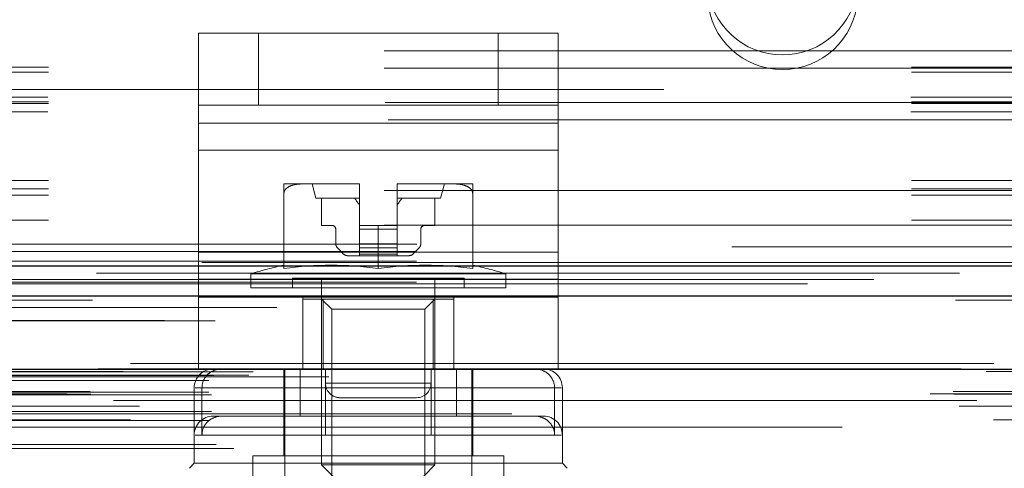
# Model space of a CAD drawing. Header units: inches. Extents: x 0.2 to 10.8, y 0.2 to 8.2.
# Tile 94 of 145: x 3.6826 to 3.7967, y 6.8205 to 6.8725. Entities that reach past the tile are written whole.
import ezdxf

# ---------------------------------------------------------------- set-up
doc = ezdxf.new("R2010")
doc.units = ezdxf.units.IN
doc.header["$MEASUREMENT"] = 0
doc.linetypes.add('HIDDEN', pattern=[0.07500000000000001, 0.05, -0.025])
doc.layers.add('DIMENSIONS', color=140, linetype='Continuous')
doc.styles.add('SLDTEXTSTYLE0', font='TXT', dxfattribs={"width": 0.7})
doc.dimstyles.new('SLDDIMSTYLE1', dxfattribs={"dimtxt": 0.0849609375, "dimasz": 0.13, "dimexe": 0, "dimexo": 0.0625, "dimgap": 0.021240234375, "dimtad": 0, "dimtih": 1, "dimtoh": 1, "dimlfac": 18, "dimrnd": 1e-09, "dimzin": 12, "dimdsep": 46, "dimtxsty": 'SLDTEXTSTYLE0', "dimsah": 1, "dimcen": 0.09, "dimadec": 0, "dimazin": 3, "dimtfac": 1, "dimtmove": 0, "dimatfit": 0, "dimfxl": 0, "dimfrac": 2, "dimtolj": 1, "dimtzin": 12, "dimarcsym": 0})

# ---------------------------------------------------------------- blocks, each defined once
blk = doc.blocks.new('_D_4')
at = {"layer": 'DIMENSIONS'}
for p, q in [((3.159591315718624, 6.809181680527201), (3.159591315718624, 6.475424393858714)), ((3.249330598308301, 6.760466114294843), (3.249330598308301, 6.475424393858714)), ((3.159591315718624, 6.600424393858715), (2.909591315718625, 6.600424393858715)), ((3.249330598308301, 6.600424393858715), (3.485098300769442, 6.600424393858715)), ((3.60022480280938, 6.600424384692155), (3.571694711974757, 6.600424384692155)), ((3.571694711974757, 6.600424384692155), (3.571694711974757, 6.465393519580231)), ((3.85269395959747, 6.600424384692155), (3.881224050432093, 6.600424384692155)), ((3.881224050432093, 6.600424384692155), (3.881224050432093, 6.465393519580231)), ((3.571694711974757, 6.465393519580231), (3.60022480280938, 6.465393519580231)), ((3.881224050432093, 6.465393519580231), (3.85269395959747, 6.465393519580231))]:
    blk.add_line(p, q, dxfattribs=at)
for points in [[(3.159591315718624, 6.600424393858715), (3.029591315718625, 6.620424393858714), (3.029591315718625, 6.580424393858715)], [(3.249330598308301, 6.600424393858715), (3.379330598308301, 6.580424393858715), (3.379330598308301, 6.620424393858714)]]:
    blk.add_solid(points, dxfattribs=at)
at = {"layer": 'DIMENSIONS', "char_height": 0.08333333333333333, "attachment_point": 1, "style": 'SLDTEXTSTYLE0'}
for s, insert in [('1.62', (3.600224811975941, 6.726866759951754)), ('41.0', (3.60022480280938, 6.572815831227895))]:
    blk.add_mtext(s, dxfattribs=dict(at, insert=insert))

msp = doc.modelspace()

# ---------------------------------------------------------------- linework, layer by layer
at = {"color": 7, "linetype": 'HIDDEN', "lineweight": 18}
for p, q in [((3.703334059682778, 6.862549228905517), (3.703334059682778, 6.870882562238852)), ((3.703334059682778, 6.870882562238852), (3.710278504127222, 6.870882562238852)), ((3.703336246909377, 6.870882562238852), (3.703336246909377, 6.860464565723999)), ((3.710278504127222, 6.862549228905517), (3.710278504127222, 6.870882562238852)), ((3.738056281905, 6.870882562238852), (3.710278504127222, 6.870882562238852)), ((3.710280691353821, 6.862549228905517), (3.710280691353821, 6.870882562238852)), ((3.738056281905, 6.862549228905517), (3.738056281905, 6.870882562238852)), ((3.738056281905, 6.870882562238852), (3.745000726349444, 6.870882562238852)), ((3.738058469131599, 6.862549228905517), (3.738058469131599, 6.870882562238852)), ((3.745000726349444, 6.862549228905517), (3.745000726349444, 6.870882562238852)), ((3.745000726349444, 6.870882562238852), (3.745002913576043, 6.870882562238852)), ((3.745002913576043, 6.870882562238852), (3.745002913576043, 6.860464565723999)), ((3.524837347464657, 6.868853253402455), (3.885948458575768, 6.868853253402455)), ((3.524837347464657, 6.868853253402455), (3.885948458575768, 6.868853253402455)), ((3.885948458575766, 6.866939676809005), (3.524837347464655, 6.866939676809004)), ((3.524837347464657, 6.866853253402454), (3.885948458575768, 6.866853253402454)), ((3.885948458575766, 6.866377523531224), (3.524837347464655, 6.866377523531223)), ((4.757257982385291, 6.864353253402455), (3.228591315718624, 6.864353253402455)), ((3.885877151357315, 6.863475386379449), (3.524908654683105, 6.863475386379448)), ((3.885948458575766, 6.862939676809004), (3.524837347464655, 6.862939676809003)), ((3.885948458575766, 6.862752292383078), (3.524837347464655, 6.862752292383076)), ((3.524981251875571, 6.862853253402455), (3.885804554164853, 6.862853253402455)), ((3.710278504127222, 6.862549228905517), (3.703334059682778, 6.862549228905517)), ((3.703334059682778, 6.857340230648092), (3.703334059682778, 6.862549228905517)), ((3.738056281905, 6.862549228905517), (3.710278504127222, 6.862549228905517)), ((3.745000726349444, 6.862549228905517), (3.738056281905, 6.862549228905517)), ((3.745000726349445, 6.857340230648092), (3.745000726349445, 6.862549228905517)), ((3.745000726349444, 6.862549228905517), (3.745002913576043, 6.862549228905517)), ((3.885877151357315, 6.861784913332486), (3.524908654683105, 6.861784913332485)), ((3.525316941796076, 6.860853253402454), (3.885468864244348, 6.860853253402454)), ((3.525316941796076, 6.860853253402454), (3.885468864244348, 6.860853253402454)), ((3.745000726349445, 6.860464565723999), (3.703334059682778, 6.860464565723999)), ((3.703336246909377, 6.860464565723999), (3.745002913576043, 6.860464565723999)), ((3.703336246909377, 6.860464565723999), (3.703336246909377, 6.845536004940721)), ((3.745002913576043, 6.860464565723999), (3.745002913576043, 6.845536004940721)), ((3.745000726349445, 6.857340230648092), (3.703334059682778, 6.857340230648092)), ((3.703334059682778, 6.842411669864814), (3.703334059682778, 6.857340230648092)), ((3.703336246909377, 6.857340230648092), (3.745002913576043, 6.857340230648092)), ((3.745000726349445, 6.842411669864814), (3.745000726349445, 6.857340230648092)), ((3.885948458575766, 6.853821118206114), (3.524837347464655, 6.853821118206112)), ((3.885948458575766, 6.852853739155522), (3.524837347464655, 6.85285373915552)), ((3.715523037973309, 6.85342849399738), (3.713232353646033, 6.85342849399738)), ((3.721877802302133, 6.85342849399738), (3.715523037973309, 6.85342849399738)), ((3.716513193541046, 6.85342849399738), (3.716950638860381, 6.851788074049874)), ((3.721981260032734, 6.85342849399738), (3.721877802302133, 6.85342849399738)), ((3.721981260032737, 6.85342849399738), (3.721877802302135, 6.85342849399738)), ((3.721877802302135, 6.85342849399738), (3.721981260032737, 6.85342849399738)), ((3.721981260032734, 6.853427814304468), (3.721981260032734, 6.85342849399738)), ((3.721981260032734, 6.848616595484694), (3.721981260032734, 6.853427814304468)), ((3.726459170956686, 6.85342849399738), (3.726355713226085, 6.85342849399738)), ((3.726355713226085, 6.853427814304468), (3.726355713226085, 6.85342849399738)), ((3.726459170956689, 6.85342849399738), (3.726355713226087, 6.85342849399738)), ((3.726355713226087, 6.85342849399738), (3.726459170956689, 6.85342849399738)), ((3.726355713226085, 6.848616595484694), (3.726355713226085, 6.853427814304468)), ((3.73281393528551, 6.85342849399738), (3.726459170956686, 6.85342849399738)), ((3.731386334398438, 6.851788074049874), (3.731823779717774, 6.85342849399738)), ((3.735104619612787, 6.85342849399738), (3.73281393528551, 6.85342849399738)), ((3.524837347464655, 6.852666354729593), (3.885948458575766, 6.852666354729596)), ((3.885948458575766, 6.852130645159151), (3.524837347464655, 6.85213064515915)), ((3.713232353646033, 6.843619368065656), (3.713232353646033, 6.852377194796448)), ((3.721981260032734, 6.851788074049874), (3.716950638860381, 6.851788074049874)), ((3.717606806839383, 6.851788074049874), (3.717606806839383, 6.848616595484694)), ((3.731386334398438, 6.851788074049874), (3.726355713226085, 6.851788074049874)), ((3.730730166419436, 6.848616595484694), (3.730730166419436, 6.851788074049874)), ((3.735104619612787, 6.843619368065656), (3.735104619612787, 6.852377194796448)), ((3.885948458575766, 6.849228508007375), (3.524837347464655, 6.849228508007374)), ((3.524837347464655, 6.848666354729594), (3.885948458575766, 6.848666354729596)), ((3.717606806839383, 6.848616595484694), (3.718809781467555, 6.848616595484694)), ((3.72416848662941, 6.848616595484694), (3.721981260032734, 6.848616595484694)), ((3.721981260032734, 6.848616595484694), (3.721981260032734, 6.848179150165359)), ((3.72416848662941, 6.843619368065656), (3.72416848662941, 6.848616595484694)), ((3.72416848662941, 6.848616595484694), (3.726355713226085, 6.848616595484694)), ((3.726355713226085, 6.848616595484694), (3.726355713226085, 6.848179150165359)), ((3.729527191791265, 6.848616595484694), (3.730730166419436, 6.848616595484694)), ((3.71924722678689, 6.848179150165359), (3.71924722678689, 6.84648243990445)), ((3.721981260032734, 6.848179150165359), (3.726355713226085, 6.848179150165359)), ((3.721981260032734, 6.848179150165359), (3.721981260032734, 6.84648243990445)), ((3.721981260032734, 6.848179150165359), (3.726355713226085, 6.848179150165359)), ((3.726355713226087, 6.848179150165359), (3.721981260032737, 6.848179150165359)), ((3.726355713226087, 6.848179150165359), (3.721981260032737, 6.848179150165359)), ((3.726355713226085, 6.848179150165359), (3.726355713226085, 6.84648243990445)), ((3.72908974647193, 6.84648243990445), (3.72908974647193, 6.848179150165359)), ((3.228591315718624, 6.846464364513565), (4.757257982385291, 6.846464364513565)), ((3.228591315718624, 6.846464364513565), (4.757257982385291, 6.846464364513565)), ((3.228641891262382, 6.846464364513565), (4.757207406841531, 6.846464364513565)), ((3.228641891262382, 6.846464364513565), (4.757207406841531, 6.846464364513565)), ((3.228641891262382, 6.846464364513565), (4.757207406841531, 6.846464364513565)), ((3.228641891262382, 6.846464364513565), (4.757207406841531, 6.846464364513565)), ((3.865115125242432, 6.846154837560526), (3.545670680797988, 6.846154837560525)), ((3.719439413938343, 6.846018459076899), (3.720148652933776, 6.845309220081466)), ((3.721981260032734, 6.84648243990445), (3.721981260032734, 6.846018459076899)), ((3.721981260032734, 6.84648243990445), (3.726355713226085, 6.84648243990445)), ((3.721981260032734, 6.84648243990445), (3.726355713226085, 6.84648243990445)), ((3.726355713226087, 6.84648243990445), (3.721981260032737, 6.84648243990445)), ((3.726355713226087, 6.84648243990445), (3.721981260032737, 6.84648243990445)), ((3.721981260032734, 6.846018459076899), (3.726355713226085, 6.846018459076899)), ((3.721981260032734, 6.846018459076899), (3.721981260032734, 6.845309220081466)), ((3.721981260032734, 6.846018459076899), (3.726355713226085, 6.846018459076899)), ((3.726355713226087, 6.846018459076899), (3.721981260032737, 6.846018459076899)), ((3.726355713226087, 6.846018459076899), (3.721981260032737, 6.846018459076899)), ((3.726355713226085, 6.84648243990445), (3.726355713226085, 6.846018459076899)), ((3.726355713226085, 6.846018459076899), (3.726355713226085, 6.845309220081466)), ((3.728188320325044, 6.845309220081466), (3.728897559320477, 6.846018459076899)), ((3.228591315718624, 6.845619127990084), (4.757257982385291, 6.845619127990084)), ((3.745000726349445, 6.845536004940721), (3.703334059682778, 6.845536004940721)), ((3.703336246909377, 6.845536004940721), (3.745002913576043, 6.845536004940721)), ((3.703336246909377, 6.845536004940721), (3.703336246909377, 6.840327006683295)), ((3.720612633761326, 6.845117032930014), (3.721981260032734, 6.845117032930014)), ((3.721981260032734, 6.845309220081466), (3.726355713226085, 6.845309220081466)), ((3.721981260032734, 6.845309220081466), (3.721981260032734, 6.845117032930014)), ((3.721981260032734, 6.845309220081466), (3.726355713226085, 6.845309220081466)), ((3.726355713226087, 6.845309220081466), (3.721981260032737, 6.845309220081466)), ((3.726355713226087, 6.845309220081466), (3.721981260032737, 6.845309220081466)), ((3.721981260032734, 6.845117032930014), (3.726355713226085, 6.845117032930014)), ((3.726355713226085, 6.845309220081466), (3.726355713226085, 6.845117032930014)), ((3.726355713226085, 6.845117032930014), (3.727724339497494, 6.845117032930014)), ((3.745002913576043, 6.845536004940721), (3.745002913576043, 6.840327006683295)), ((3.228591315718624, 6.844464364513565), (4.757257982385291, 6.844464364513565)), ((3.738932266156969, 6.843026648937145), (3.709404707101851, 6.843026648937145)), ((3.709404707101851, 6.843026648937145), (3.709404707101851, 6.841398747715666)), ((3.734120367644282, 6.842492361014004), (3.714216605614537, 6.842492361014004)), ((3.714216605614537, 6.842492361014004), (3.714216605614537, 6.841398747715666)), ((3.717606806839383, 6.842492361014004), (3.717606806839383, 6.820868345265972)), ((3.730730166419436, 6.820868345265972), (3.730730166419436, 6.842492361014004)), ((3.734120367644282, 6.841398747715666), (3.734120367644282, 6.842492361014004)), ((3.738932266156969, 6.841398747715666), (3.738932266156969, 6.843026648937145)), ((4.781570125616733, 6.84233778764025), (3.204251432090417, 6.842337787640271)), ((4.773888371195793, 6.841855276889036), (3.211931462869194, 6.841855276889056)), ((3.228591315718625, 6.842052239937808), (4.757257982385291, 6.842052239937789)), ((3.745000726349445, 6.842411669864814), (3.703334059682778, 6.842411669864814)), ((3.703334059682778, 6.831993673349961), (3.703334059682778, 6.842411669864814)), ((3.703336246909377, 6.842411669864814), (3.745002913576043, 6.842411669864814)), ((3.738932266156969, 6.841398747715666), (3.709404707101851, 6.841398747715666)), ((3.745000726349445, 6.831993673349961), (3.745000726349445, 6.842411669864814)), ((3.745000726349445, 6.840327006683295), (3.703334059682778, 6.840327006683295)), ((3.703336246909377, 6.83199367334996), (3.703336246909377, 6.840327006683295)), ((3.715417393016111, 6.831993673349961), (3.715417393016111, 6.840327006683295)), ((3.715419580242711, 6.84008641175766), (3.715419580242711, 6.840327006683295)), ((3.732917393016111, 6.831993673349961), (3.732917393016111, 6.840327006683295)), ((3.73291958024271, 6.831993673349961), (3.73291958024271, 6.840327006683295)), ((3.745002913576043, 6.83199367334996), (3.745002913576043, 6.840327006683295)), ((3.212404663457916, 6.839104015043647), (4.773417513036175, 6.839104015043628)), ((3.715419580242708, 6.84008641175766), (3.715419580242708, 6.831993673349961)), ((3.717790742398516, 6.84008641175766), (3.715419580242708, 6.84008641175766)), ((3.717606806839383, 6.84008641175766), (3.718791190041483, 6.838902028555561)), ((3.717790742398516, 6.84008641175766), (3.717790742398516, 6.831993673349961)), ((3.730546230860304, 6.84008641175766), (3.717790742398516, 6.84008641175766)), ((3.729545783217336, 6.838902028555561), (3.730730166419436, 6.84008641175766)), ((3.730546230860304, 6.84008641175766), (3.730546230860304, 6.831993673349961)), ((3.732917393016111, 6.84008641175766), (3.730546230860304, 6.84008641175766)), ((3.729545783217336, 6.838902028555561), (3.718791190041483, 6.838902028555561)), ((3.718791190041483, 6.838902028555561), (3.718791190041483, 6.807280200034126)), ((3.729545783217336, 6.807280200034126), (3.729545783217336, 6.838902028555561)), ((4.795474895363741, 6.832623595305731), (3.190347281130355, 6.832623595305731)), ((3.193975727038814, 6.831979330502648), (4.791846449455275, 6.831979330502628)), ((4.791706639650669, 6.831997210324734), (3.194115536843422, 6.831997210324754)), ((3.194618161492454, 6.831678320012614), (4.791204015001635, 6.831678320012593)), ((3.19461816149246, 6.831678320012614), (4.791204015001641, 6.831678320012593)), ((3.205109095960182, 6.831231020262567), (4.780713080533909, 6.831231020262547)), ((3.205109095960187, 6.831231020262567), (4.780713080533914, 6.831231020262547)), ((3.209162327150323, 6.831277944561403), (4.776659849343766, 6.831277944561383)), ((3.20916232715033, 6.831277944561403), (4.776659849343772, 6.831277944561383)), ((3.209677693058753, 6.831642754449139), (4.776144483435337, 6.83164275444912)), ((3.209677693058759, 6.831642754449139), (4.776144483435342, 6.83164275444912)), ((3.745000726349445, 6.831993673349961), (3.703334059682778, 6.831993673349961)), ((3.713232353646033, 6.831993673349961), (3.713232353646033, 6.821932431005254)), ((3.713341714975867, 6.831993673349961), (3.713341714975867, 6.816026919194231)), ((3.715107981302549, 6.831993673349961), (3.715107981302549, 6.826525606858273)), ((3.718056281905, 6.830327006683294), (3.718056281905, 6.831993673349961)), ((3.718058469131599, 6.830327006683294), (3.718058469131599, 6.831993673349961)), ((3.730278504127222, 6.830327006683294), (3.730278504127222, 6.831993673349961)), ((3.730280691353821, 6.830327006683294), (3.730280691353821, 6.831993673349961)), ((3.730292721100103, 6.831993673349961), (3.730292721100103, 6.826525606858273)), ((3.733228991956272, 6.831993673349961), (3.733228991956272, 6.826525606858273)), ((3.734995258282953, 6.816026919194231), (3.734995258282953, 6.831993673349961)), ((3.735104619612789, 6.826525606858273), (3.735104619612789, 6.831993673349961)), ((3.204553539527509, 6.830668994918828), (4.781268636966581, 6.830668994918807)), ((3.204553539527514, 6.830668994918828), (4.781268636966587, 6.830668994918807)), ((3.218420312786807, 6.831068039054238), (4.767364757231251, 6.831068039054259)), ((3.718056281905, 6.830327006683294), (3.730278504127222, 6.830327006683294)), ((3.730278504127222, 6.830327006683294), (3.718056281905, 6.830327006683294)), ((3.718058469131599, 6.830327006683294), (3.730280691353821, 6.830327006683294)), ((3.730280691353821, 6.830327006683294), (3.718058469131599, 6.830327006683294)), ((3.188096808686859, 6.829111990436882), (4.797725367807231, 6.829111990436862)), ((3.188096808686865, 6.829111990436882), (4.797725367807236, 6.829111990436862)), ((3.190794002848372, 6.82939551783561), (4.795028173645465, 6.829395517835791)), ((3.190853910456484, 6.82905576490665), (4.794968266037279, 6.829055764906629)), ((3.204553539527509, 6.829286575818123), (4.781268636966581, 6.829286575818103)), ((3.204553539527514, 6.829286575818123), (4.781268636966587, 6.829286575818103)), ((3.204831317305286, 6.829008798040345), (4.780990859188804, 6.829008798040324)), ((3.702843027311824, 6.829806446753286), (3.702843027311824, 6.821057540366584)), ((3.744595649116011, 6.829806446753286), (3.702943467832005, 6.829806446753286)), ((3.703741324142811, 6.829806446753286), (3.745393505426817, 6.829806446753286)), ((3.703741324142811, 6.829806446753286), (3.703741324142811, 6.824338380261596)), ((3.718044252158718, 6.829806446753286), (3.718044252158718, 6.824338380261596)), ((3.744595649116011, 6.829806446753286), (3.744595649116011, 6.824338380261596)), ((3.745493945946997, 6.824338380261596), (3.745493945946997, 6.829806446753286)), ((3.191475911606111, 6.827686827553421), (4.794346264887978, 6.827686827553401)), ((4.793501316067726, 6.828319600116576), (3.192346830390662, 6.828319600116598)), ((3.196507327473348, 6.827666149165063), (4.789314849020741, 6.827666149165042)), ((3.719722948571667, 6.828660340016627), (3.728611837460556, 6.828660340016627)), ((3.728611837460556, 6.828660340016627), (3.728614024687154, 6.828660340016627)), ((3.204553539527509, 6.826786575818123), (4.781268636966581, 6.826786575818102)), ((3.204831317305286, 6.8270643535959), (4.780990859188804, 6.82706435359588)), ((3.239639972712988, 6.826786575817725), (4.781268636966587, 6.826786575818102)), ((3.706036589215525, 6.826525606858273), (3.705030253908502, 6.826525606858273)), ((3.715107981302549, 6.826525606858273), (3.706036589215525, 6.826525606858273)), ((3.715107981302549, 6.826525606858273), (3.718044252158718, 6.826525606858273)), ((3.743306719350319, 6.826525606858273), (3.718044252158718, 6.826525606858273)), ((3.735104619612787, 6.821932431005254), (3.735104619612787, 6.826525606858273)), ((3.195457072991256, 6.826086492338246), (4.790361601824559, 6.826086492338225)), ((3.204553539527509, 6.826004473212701), (4.781268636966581, 6.826004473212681)), ((4.777921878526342, 6.825264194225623), (3.207901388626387, 6.825264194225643)), ((3.730292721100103, 6.824338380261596), (3.702940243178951, 6.824338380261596)), ((3.718044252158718, 6.824338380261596), (3.74539673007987, 6.824338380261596)), ((3.745493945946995, 6.821057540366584), (3.745493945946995, 6.824338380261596)), ((3.205395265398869, 6.82322383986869), (4.780464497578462, 6.823223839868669)), ((3.207416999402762, 6.822773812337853), (4.778405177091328, 6.822773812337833)), ((3.207416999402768, 6.822773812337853), (4.778405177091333, 6.822773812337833)), ((3.702843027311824, 6.821057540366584), (3.702296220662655, 6.820510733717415)), ((3.745493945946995, 6.821057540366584), (3.702843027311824, 6.821057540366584)), ((3.738713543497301, 6.821932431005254), (3.709623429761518, 6.821932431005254)), ((3.709623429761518, 6.821932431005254), (3.709623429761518, 6.817557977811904)), ((3.730730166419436, 6.820868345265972), (3.717606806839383, 6.820868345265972)), ((3.717606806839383, 6.820868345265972), (3.718948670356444, 6.819526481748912)), ((3.729388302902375, 6.819526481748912), (3.730730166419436, 6.820868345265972)), ((3.738713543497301, 6.817557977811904), (3.738713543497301, 6.821932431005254)), ((3.746040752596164, 6.820510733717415), (3.745493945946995, 6.821057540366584))]:
    msp.add_line(p, q, dxfattribs=at)
at = {"color": 7, "linetype": 'Continuous', "lineweight": 25}
for p, q in [((3.228591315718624, 6.843928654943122), (4.757257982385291, 6.843928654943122)), ((3.228591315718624, 6.840464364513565), (4.757257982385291, 6.840464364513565)), ((4.795474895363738, 6.831929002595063), (3.190347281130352, 6.831929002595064))]:
    msp.add_line(p, q, dxfattribs=at)
at = {"color": 7, "linetype": 'HIDDEN', "lineweight": 18, "flags": 128}
for points in [[(4.803710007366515, 6.844342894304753), (4.005745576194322, 6.844343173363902), (3.182120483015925, 6.844342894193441)], [(4.791514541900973, 6.84308235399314), (4.005745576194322, 6.843082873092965), (3.194310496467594, 6.843082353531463)], [(4.773905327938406, 6.841855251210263), (4.005745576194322, 6.841854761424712), (3.211934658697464, 6.841855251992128)], [(3.191048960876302, 6.839951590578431), (3.927294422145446, 6.839953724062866), (4.79476884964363, 6.839951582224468)], [(3.191050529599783, 6.839951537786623), (4.026610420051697, 6.839951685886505), (4.794772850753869, 6.839951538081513)], [(3.199410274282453, 6.837591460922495), (3.98008102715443, 6.837591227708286), (4.786416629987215, 6.837591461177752)], [(3.20525474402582, 6.83757931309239), (3.98008102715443, 6.837579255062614), (4.780565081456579, 6.837579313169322)]]:
    msp.add_lwpolyline(points, dxfattribs=at)
at = {"color": 7, "linetype": 'HIDDEN', "lineweight": 18}
for centre, radius, start, end in [((3.77100401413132, 6.877073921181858), 0.008702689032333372, 184.0872180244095, 355.9127819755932), ((3.771004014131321, 6.875383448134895), 0.008702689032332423, 184.087218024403, 355.9127819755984), ((3.721878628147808, 6.845680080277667), 0.007748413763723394, 89.24106455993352, 90.00610673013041), ((3.721878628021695, 6.84568006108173), 0.007748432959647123, 89.24106550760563, 90.00610578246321), ((3.726458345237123, 6.845680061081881), 0.007748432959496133, 89.99389421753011, 90.75893449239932), ((3.72645834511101, 6.845680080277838), 0.007748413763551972, 89.99389326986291, 90.75893544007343), ((3.718809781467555, 6.848179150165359), 0.0004374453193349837, 0, 90), ((3.729527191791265, 6.848179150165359), 0.0004374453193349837, 90, 180), ((3.719903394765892, 6.84648243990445), 0.0006561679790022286, 180, 225.0000000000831), ((3.728433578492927, 6.84648243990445), 0.0006561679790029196, 314.9999999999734, 0), ((3.720612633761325, 6.845773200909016), 0.0006561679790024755, 225.0000000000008, 270.0000000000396), ((3.727724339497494, 6.845773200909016), 0.0006561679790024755, 270.0000000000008, 315.0000000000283), ((3.72416848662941, 6.793970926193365), 0.05122922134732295, 102.3260456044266, 106.7496602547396), ((3.71870042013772, 6.806424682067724), 0.03759447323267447, 81.63673791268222, 98.3632620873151), ((3.729636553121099, 6.806424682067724), 0.0375944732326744, 81.63673791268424, 98.36326208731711), ((3.72416848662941, 6.793970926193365), 0.05122922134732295, 73.25033974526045, 77.6739543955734), ((3.7050302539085, 6.829806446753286), 0.002187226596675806, 90, 180), ((3.743306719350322, 6.829806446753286), 0.002187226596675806, 0, 90), ((3.719722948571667, 6.830327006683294), 0.001666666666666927, 180, 270.0000000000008), ((3.719725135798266, 6.830327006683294), 0.001666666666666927, 180, 270.0000000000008), ((3.728611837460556, 6.830327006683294), 0.001666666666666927, 270.0000000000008, 0), ((3.728614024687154, 6.830327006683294), 0.001666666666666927, 270.0000000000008, 0), ((3.705030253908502, 6.824338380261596), 0.002187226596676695, 90.00000000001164, 180), ((3.743306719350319, 6.824338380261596), 0.002187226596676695, 0, 90)]:
    msp.add_arc(centre, radius, start, end, dxfattribs=at)
for points, knots in [([(3.715523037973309, 6.85342849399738), (3.715082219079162, 6.85342849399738), (3.714640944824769, 6.853398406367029), (3.713999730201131, 6.853206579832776), (3.71378943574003, 6.853117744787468), (3.713514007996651, 6.852911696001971), (3.713426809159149, 6.852828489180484), (3.7132899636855, 6.852626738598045), (3.71324104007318, 6.852506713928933), (3.713232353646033, 6.852377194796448)], [0, 0, 0, 0, 0.4999999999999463, 0.4999999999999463, 0.7499999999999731, 0.7499999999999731, 0.8749999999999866, 0.8749999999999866, 1, 1, 1, 1]), ([(3.713232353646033, 6.852377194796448), (3.713232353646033, 6.852506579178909), (3.713232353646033, 6.852626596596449), (3.713232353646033, 6.852828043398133), (3.713232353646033, 6.852910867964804), (3.713232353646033, 6.853119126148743), (3.713232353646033, 6.853206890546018), (3.713232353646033, 6.853398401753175), (3.713232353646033, 6.85342849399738), (3.713232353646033, 6.85342849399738)], [0, 0, 0, 0, 0.1250000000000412, 0.1250000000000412, 0.2500000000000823, 0.2500000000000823, 0.5000000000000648, 0.5000000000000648, 1, 1, 1, 1]), ([(3.735104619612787, 6.852377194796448), (3.735095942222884, 6.852506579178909), (3.735047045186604, 6.852626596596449), (3.734910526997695, 6.852828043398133), (3.734824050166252, 6.852910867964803), (3.734545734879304, 6.853119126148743), (3.734336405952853, 6.853206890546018), (3.733695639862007, 6.853398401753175), (3.733254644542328, 6.85342849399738), (3.73281393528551, 6.85342849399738)], [0, 0, 0, 0, 0.1249999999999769, 0.1249999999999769, 0.2499999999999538, 0.2499999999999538, 0.4999999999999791, 0.4999999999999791, 1, 1, 1, 1]), ([(3.735104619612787, 6.85342849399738), (3.735104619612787, 6.85342849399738), (3.735104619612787, 6.853398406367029), (3.735104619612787, 6.853206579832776), (3.735104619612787, 6.853117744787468), (3.735104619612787, 6.852911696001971), (3.735104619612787, 6.852828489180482), (3.735104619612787, 6.852626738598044), (3.735104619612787, 6.852506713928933), (3.735104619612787, 6.852377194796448)], [0, 0, 0, 0, 0.5000000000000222, 0.5000000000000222, 0.7499999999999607, 0.7499999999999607, 0.8749999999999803, 0.8749999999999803, 1, 1, 1, 1]), ([(3.706036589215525, 6.831993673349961), (3.705740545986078, 6.831993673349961), (3.705450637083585, 6.831940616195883), (3.704900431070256, 6.831729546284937), (3.704647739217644, 6.831573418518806), (3.704002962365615, 6.830973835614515), (3.703741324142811, 6.830399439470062), (3.703741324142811, 6.829806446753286)], [0, 0, 0, 0, 0.2500000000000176, 0.2500000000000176, 0.5000000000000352, 0.5000000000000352, 1, 1, 1, 1]), ([(3.718044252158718, 6.829806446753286), (3.718044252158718, 6.830102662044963), (3.718044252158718, 6.830393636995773), (3.718044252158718, 6.830929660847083), (3.718044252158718, 6.831173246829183), (3.718044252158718, 6.831571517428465), (3.718044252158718, 6.831729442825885), (3.718044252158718, 6.831939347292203), (3.718044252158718, 6.831993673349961), (3.718044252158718, 6.831993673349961)], [0, 0, 0, 0, 0.25, 0.25, 0.5, 0.5, 0.75, 0.75, 1, 1, 1, 1]), ([(3.742300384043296, 6.831993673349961), (3.742596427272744, 6.831993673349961), (3.742886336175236, 6.831940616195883), (3.743436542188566, 6.831729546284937), (3.743689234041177, 6.831573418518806), (3.744334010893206, 6.830973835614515), (3.744595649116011, 6.830399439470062), (3.744595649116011, 6.829806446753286)], [0, 0, 0, 0, 0.2500000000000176, 0.2500000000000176, 0.5000000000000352, 0.5000000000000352, 1, 1, 1, 1]), ([(3.706036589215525, 6.826525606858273), (3.705740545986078, 6.826525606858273), (3.705450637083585, 6.826472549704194), (3.704900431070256, 6.826261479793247), (3.704647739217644, 6.826105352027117), (3.704002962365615, 6.825505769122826), (3.703741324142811, 6.824931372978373), (3.703741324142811, 6.824338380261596)], [0, 0, 0, 0, 0.25, 0.25, 0.5, 0.5, 1, 1, 1, 1]), ([(3.730292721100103, 6.824338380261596), (3.730292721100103, 6.824634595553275), (3.730292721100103, 6.824925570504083), (3.730292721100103, 6.825461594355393), (3.730292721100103, 6.825705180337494), (3.730292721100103, 6.826103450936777), (3.730292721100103, 6.826261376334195), (3.730292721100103, 6.826471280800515), (3.730292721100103, 6.826525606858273), (3.730292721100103, 6.826525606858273)], [0, 0, 0, 0, 0.25, 0.25, 0.5, 0.5, 0.75, 0.75, 1, 1, 1, 1]), ([(3.742300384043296, 6.826525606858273), (3.742596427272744, 6.826525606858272), (3.742886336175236, 6.826472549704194), (3.743436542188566, 6.826261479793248), (3.743689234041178, 6.826105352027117), (3.744334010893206, 6.825505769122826), (3.744595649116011, 6.824931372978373), (3.744595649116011, 6.824338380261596)], [0, 0, 0, 0, 0.2499999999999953, 0.2499999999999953, 0.4999999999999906, 0.4999999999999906, 1, 1, 1, 1])]:
    msp.add_open_spline(points, degree=3, knots=knots, dxfattribs=at)
for points in [[(3.72141152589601, 6.851788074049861), (3.721598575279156, 6.851527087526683), (3.721787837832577, 6.851267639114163), (3.721981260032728, 6.851011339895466)], [(3.726355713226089, 6.851011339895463), (3.72654913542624, 6.851267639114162), (3.72673839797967, 6.851527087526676), (3.726925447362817, 6.851788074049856)]]:
    msp.add_open_spline(points, degree=3, dxfattribs=at)

# ---------------------------------------------------------------- dimensions: what is measured, and where the dimension line sits
at = {"layer": 'DIMENSIONS'}
dim = msp.add_linear_dim(base=(3.249330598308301, 6.600424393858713), p1=(3.159591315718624, 6.859181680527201), p2=(3.249330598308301, 6.810466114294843), dimstyle='SLDDIMSTYLE1', dxfattribs=at)
dim.commit()
dim.dimension.update_dxf_attribs({"geometry": '_D_4', "text_midpoint": (3.726459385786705, 6.600424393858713), "dimtype": 160})

doc.saveas('drawing.dxf')
